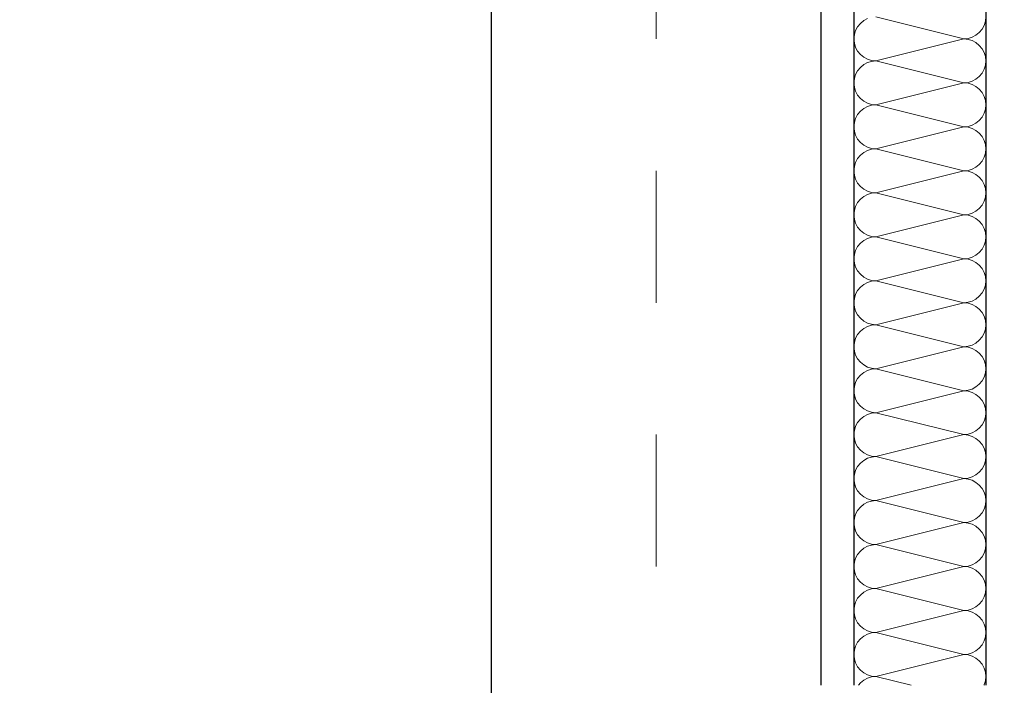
# Model space of a CAD drawing. Header units: metres. Extents: x -12 to 57.2, y -22.2 to 2.8.
# Tile 58 of 126: x 7.642 to 8.389, y -3.765 to -3.26. Entities that reach past the tile are written whole.
import ezdxf

# ---------------------------------------------------------------- set-up
doc = ezdxf.new("R2010")
doc.units = ezdxf.units.M
doc.header["$LTSCALE"] = 0.4
doc.header["$MEASUREMENT"] = 0
doc.linetypes.add('Raster', pattern=[0.2, 0.1, -0.05, 0, -0.05])
doc.layers.get('0').update_dxf_attribs({"color": 8, "lineweight": 9})
doc.layers.get('Defpoints').update_dxf_attribs({"color": 8, "lineweight": 9})
for name, color, linetype in [('Neubau_A-Stützen', 8, 'Continuous'), ('Neubau_A-TB Wände', 8, 'Continuous'), ('Neubau_R-Konstruktionsraster gross', 33, 'Continuous'), ('Neubau_T-Bemaßung', 8, 'Continuous')]:
    doc.layers.add(name, color=color, linetype=linetype)
doc.styles.add('ERSTELLTER_STIL_2', font='arial.ttf')
doc.dimstyles.new('ERSTELLTER_STIL__1', dxfattribs={"dimtxt": 0.0875, "dimasz": 0.059375, "dimexe": 0.18, "dimexo": 0.0625, "dimgap": 0, "dimtad": 1, "dimzin": 0, "dimdsep": 46, "dimtxsty": 'ERSTELLTER_STIL_2', "dimblk": 'ARROWHEAD_6', "dimblk1": 'ARROWHEAD_6', "dimblk2": 'ARROWHEAD_6', "dimcen": 0.09, "dimclrd": 7, "dimclre": 7, "dimclrt": 7, "dimazin": 0, "dimtfac": 1, "dimtdec": 4, "dimtmove": 0, "dimatfit": 3, "dimfxl": 1, "dimtolj": 1, "dimtzin": 0, "dimarcsym": 0})

# ---------------------------------------------------------------- blocks, each defined once
blk = doc.blocks.new('*X419', base_point=(-24191.65022, 0))
at = {"layer": 'Neubau_A-TB Wände', "color": 8, "linetype": 'Continuous', "lineweight": 9}
for p, q in [((-21275.60849, 6.9), (-21275.67515, 6.91667)), ((-21275.59214, 6.91342), (-21275.59182, 6.91667)), ((-21275.68901, 6.90926), (-21275.69055, 6.90638)), ((-21275.68694, 6.91179), (-21275.68901, 6.90926)), ((-21275.68441, 6.91386), (-21275.68694, 6.91179)), ((-21275.68153, 6.9154), (-21275.68441, 6.91386)), ((-21275.59463, 6.90741), (-21275.59309, 6.91029)), ((-21275.59309, 6.91029), (-21275.59214, 6.91342)), ((-21275.6915, 6.90325), (-21275.69182, 6.9)), ((-21275.69055, 6.90638), (-21275.6915, 6.90325)), ((-21275.60523, 6.90032), (-21275.60211, 6.90127)), ((-21275.60211, 6.90127), (-21275.59923, 6.90281)), ((-21275.59923, 6.90281), (-21275.5967, 6.90488)), ((-21275.5967, 6.90488), (-21275.59463, 6.90741)), ((-21275.69182, 6.9), (-21275.6915, 6.89675)), ((-21275.6915, 6.89675), (-21275.69055, 6.89362)), ((-21275.69055, 6.89362), (-21275.68901, 6.89074)), ((-21275.60849, 6.9), (-21275.67515, 6.88333)), ((-21275.60849, 6.9), (-21275.60523, 6.90032)), ((-21275.60523, 6.89968), (-21275.60849, 6.9)), ((-21275.60211, 6.89873), (-21275.60523, 6.89968)), ((-21275.59923, 6.89719), (-21275.60211, 6.89873)), ((-21275.5967, 6.89512), (-21275.59923, 6.89719)), ((-21275.59463, 6.89259), (-21275.5967, 6.89512)), ((-21275.68901, 6.89074), (-21275.68694, 6.88821)), ((-21275.68694, 6.88821), (-21275.68441, 6.88614)), ((-21275.68441, 6.88614), (-21275.68153, 6.8846)), ((-21275.59309, 6.88971), (-21275.59463, 6.89259)), ((-21275.59214, 6.88658), (-21275.59309, 6.88971)), ((-21275.59182, 6.88333), (-21275.59214, 6.88658)), ((-21275.68441, 6.88052), (-21275.68694, 6.87845)), ((-21275.68153, 6.88206), (-21275.68441, 6.88052)), ((-21275.68153, 6.8846), (-21275.6784, 6.88365)), ((-21275.6784, 6.88301), (-21275.68153, 6.88206)), ((-21275.6784, 6.88365), (-21275.67515, 6.88333)), ((-21275.67515, 6.88333), (-21275.6784, 6.88301)), ((-21275.60849, 6.86667), (-21275.67515, 6.88333)), ((-21275.59309, 6.87696), (-21275.59214, 6.88008)), ((-21275.59214, 6.88008), (-21275.59182, 6.88333)), ((-21275.69055, 6.87304), (-21275.6915, 6.86992)), ((-21275.68901, 6.87593), (-21275.69055, 6.87304)), ((-21275.68694, 6.87845), (-21275.68901, 6.87593)), ((-21275.59923, 6.86948), (-21275.5967, 6.87155)), ((-21275.5967, 6.87155), (-21275.59463, 6.87407)), ((-21275.59463, 6.87407), (-21275.59309, 6.87696)), ((-21275.6915, 6.86992), (-21275.69182, 6.86667)), ((-21275.69182, 6.86667), (-21275.6915, 6.86342)), ((-21275.60849, 6.86667), (-21275.67515, 6.85)), ((-21275.60849, 6.86667), (-21275.60523, 6.86699)), ((-21275.60523, 6.86635), (-21275.60849, 6.86667)), ((-21275.60523, 6.86699), (-21275.60211, 6.86794)), ((-21275.60211, 6.8654), (-21275.60523, 6.86635)), ((-21275.60211, 6.86794), (-21275.59923, 6.86948)), ((-21275.59923, 6.86386), (-21275.60211, 6.8654)), ((-21275.5967, 6.86179), (-21275.59923, 6.86386)), ((-21275.6915, 6.86342), (-21275.69055, 6.86029)), ((-21275.69055, 6.86029), (-21275.68901, 6.85741)), ((-21275.68901, 6.85741), (-21275.68694, 6.85488)), ((-21275.59463, 6.85926), (-21275.5967, 6.86179)), ((-21275.59309, 6.85638), (-21275.59463, 6.85926)), ((-21275.59214, 6.85325), (-21275.59309, 6.85638)), ((-21275.68694, 6.85488), (-21275.68441, 6.85281)), ((-21275.68441, 6.85281), (-21275.68153, 6.85127)), ((-21275.68153, 6.85127), (-21275.6784, 6.85032)), ((-21275.6784, 6.84968), (-21275.68153, 6.84873)), ((-21275.6784, 6.85032), (-21275.67515, 6.85)), ((-21275.67515, 6.85), (-21275.6784, 6.84968)), ((-21275.60849, 6.83333), (-21275.67515, 6.85)), ((-21275.59182, 6.85), (-21275.59214, 6.85325)), ((-21275.59214, 6.84675), (-21275.59182, 6.85)), ((-21275.68901, 6.84259), (-21275.69055, 6.83971)), ((-21275.68694, 6.84512), (-21275.68901, 6.84259)), ((-21275.68441, 6.84719), (-21275.68694, 6.84512)), ((-21275.68153, 6.84873), (-21275.68441, 6.84719)), ((-21275.59463, 6.84074), (-21275.59309, 6.84362)), ((-21275.59309, 6.84362), (-21275.59214, 6.84675)), ((-21275.6915, 6.83658), (-21275.69182, 6.83333)), ((-21275.69055, 6.83971), (-21275.6915, 6.83658)), ((-21275.60523, 6.83365), (-21275.60211, 6.8346)), ((-21275.60211, 6.8346), (-21275.59923, 6.83614)), ((-21275.59923, 6.83614), (-21275.5967, 6.83821)), ((-21275.5967, 6.83821), (-21275.59463, 6.84074)), ((-21275.69182, 6.83333), (-21275.6915, 6.83008)), ((-21275.6915, 6.83008), (-21275.69055, 6.82696)), ((-21275.69055, 6.82696), (-21275.68901, 6.82407)), ((-21275.60849, 6.83333), (-21275.67515, 6.81667)), ((-21275.60849, 6.83333), (-21275.60523, 6.83365)), ((-21275.60523, 6.83301), (-21275.60849, 6.83333)), ((-21275.60211, 6.83206), (-21275.60523, 6.83301)), ((-21275.59923, 6.83052), (-21275.60211, 6.83206)), ((-21275.5967, 6.82845), (-21275.59923, 6.83052)), ((-21275.59463, 6.82593), (-21275.5967, 6.82845)), ((-21275.68901, 6.82407), (-21275.68694, 6.82155)), ((-21275.68694, 6.82155), (-21275.68441, 6.81948)), ((-21275.68441, 6.81948), (-21275.68153, 6.81794)), ((-21275.59309, 6.82304), (-21275.59463, 6.82593)), ((-21275.59214, 6.81992), (-21275.59309, 6.82304)), ((-21275.59182, 6.81667), (-21275.59214, 6.81992)), ((-21275.68694, 6.81179), (-21275.68901, 6.80926)), ((-21275.68441, 6.81386), (-21275.68694, 6.81179)), ((-21275.68153, 6.8154), (-21275.68441, 6.81386)), ((-21275.68153, 6.81794), (-21275.6784, 6.81699)), ((-21275.6784, 6.81635), (-21275.68153, 6.8154)), ((-21275.6784, 6.81699), (-21275.67515, 6.81667)), ((-21275.67515, 6.81667), (-21275.6784, 6.81635)), ((-21275.60849, 6.8), (-21275.67515, 6.81667)), ((-21275.59309, 6.81029), (-21275.59214, 6.81342)), ((-21275.59214, 6.81342), (-21275.59182, 6.81667)), ((-21275.69055, 6.80638), (-21275.6915, 6.80325)), ((-21275.68901, 6.80926), (-21275.69055, 6.80638)), ((-21275.59923, 6.80281), (-21275.5967, 6.80488)), ((-21275.5967, 6.80488), (-21275.59463, 6.80741)), ((-21275.59463, 6.80741), (-21275.59309, 6.81029)), ((-21275.6915, 6.80325), (-21275.69182, 6.8)), ((-21275.69182, 6.8), (-21275.6915, 6.79675)), ((-21275.6915, 6.79675), (-21275.69055, 6.79362)), ((-21275.60849, 6.8), (-21275.67515, 6.78333)), ((-21275.60849, 6.8), (-21275.60523, 6.80032)), ((-21275.60523, 6.79968), (-21275.60849, 6.8)), ((-21275.60523, 6.80032), (-21275.60211, 6.80127)), ((-21275.60211, 6.79873), (-21275.60523, 6.79968)), ((-21275.60211, 6.80127), (-21275.59923, 6.80281)), ((-21275.59923, 6.79719), (-21275.60211, 6.79873)), ((-21275.5967, 6.79512), (-21275.59923, 6.79719)), ((-21275.69055, 6.79362), (-21275.68901, 6.79074)), ((-21275.68901, 6.79074), (-21275.68694, 6.78821)), ((-21275.59463, 6.79259), (-21275.5967, 6.79512)), ((-21275.59309, 6.78971), (-21275.59463, 6.79259)), ((-21275.59214, 6.78658), (-21275.59309, 6.78971)), ((-21275.68694, 6.78821), (-21275.68441, 6.78614)), ((-21275.68441, 6.78614), (-21275.68153, 6.7846)), ((-21275.68153, 6.78206), (-21275.68441, 6.78052)), ((-21275.68153, 6.7846), (-21275.6784, 6.78365)), ((-21275.6784, 6.78301), (-21275.68153, 6.78206)), ((-21275.6784, 6.78365), (-21275.67515, 6.78333)), ((-21275.67515, 6.78333), (-21275.6784, 6.78301)), ((-21275.60849, 6.76667), (-21275.67515, 6.78333)), ((-21275.59182, 6.78333), (-21275.59214, 6.78658)), ((-21275.59214, 6.78008), (-21275.59182, 6.78333)), ((-21275.68901, 6.77593), (-21275.69055, 6.77304)), ((-21275.68694, 6.77845), (-21275.68901, 6.77593)), ((-21275.68441, 6.78052), (-21275.68694, 6.77845)), ((-21275.5967, 6.77155), (-21275.59463, 6.77407)), ((-21275.59463, 6.77407), (-21275.59309, 6.77696)), ((-21275.59309, 6.77696), (-21275.59214, 6.78008)), ((-21275.6915, 6.76992), (-21275.69182, 6.76667)), ((-21275.69182, 6.76667), (-21275.6915, 6.76342)), ((-21275.69055, 6.77304), (-21275.6915, 6.76992)), ((-21275.60849, 6.76667), (-21275.67515, 6.75)), ((-21275.60849, 6.76667), (-21275.60523, 6.76699)), ((-21275.60523, 6.76635), (-21275.60849, 6.76667)), ((-21275.60523, 6.76699), (-21275.60211, 6.76794)), ((-21275.60211, 6.76794), (-21275.59923, 6.76948)), ((-21275.59923, 6.76948), (-21275.5967, 6.77155)), ((-21275.6915, 6.76342), (-21275.69055, 6.76029)), ((-21275.69055, 6.76029), (-21275.68901, 6.75741)), ((-21275.60211, 6.7654), (-21275.60523, 6.76635)), ((-21275.59923, 6.76386), (-21275.60211, 6.7654)), ((-21275.5967, 6.76179), (-21275.59923, 6.76386)), ((-21275.59463, 6.75926), (-21275.5967, 6.76179)), ((-21275.59309, 6.75638), (-21275.59463, 6.75926)), ((-21275.68901, 6.75741), (-21275.68694, 6.75488)), ((-21275.68694, 6.75488), (-21275.68441, 6.75281)), ((-21275.68441, 6.75281), (-21275.68153, 6.75127)), ((-21275.59214, 6.75325), (-21275.59309, 6.75638)), ((-21275.59182, 6.75), (-21275.59214, 6.75325)), ((-21275.68694, 6.74512), (-21275.68901, 6.74259)), ((-21275.68441, 6.74719), (-21275.68694, 6.74512)), ((-21275.68153, 6.74873), (-21275.68441, 6.74719)), ((-21275.68153, 6.75127), (-21275.6784, 6.75032)), ((-21275.6784, 6.74968), (-21275.68153, 6.74873)), ((-21275.6784, 6.75032), (-21275.67515, 6.75)), ((-21275.67515, 6.75), (-21275.6784, 6.74968)), ((-21275.60849, 6.73333), (-21275.67515, 6.75)), ((-21275.59309, 6.74362), (-21275.59214, 6.74675)), ((-21275.59214, 6.74675), (-21275.59182, 6.75)), ((-21275.69055, 6.73971), (-21275.6915, 6.73658)), ((-21275.68901, 6.74259), (-21275.69055, 6.73971)), ((-21275.59923, 6.73614), (-21275.5967, 6.73821)), ((-21275.5967, 6.73821), (-21275.59463, 6.74074)), ((-21275.59463, 6.74074), (-21275.59309, 6.74362)), ((-21275.6915, 6.73658), (-21275.69182, 6.73333)), ((-21275.69182, 6.73333), (-21275.6915, 6.73008)), ((-21275.6915, 6.73008), (-21275.69055, 6.72696)), ((-21275.60849, 6.73333), (-21275.67515, 6.71667)), ((-21275.60849, 6.73333), (-21275.60523, 6.73365)), ((-21275.60523, 6.73301), (-21275.60849, 6.73333)), ((-21275.60523, 6.73365), (-21275.60211, 6.7346)), ((-21275.60211, 6.73206), (-21275.60523, 6.73301)), ((-21275.60211, 6.7346), (-21275.59923, 6.73614)), ((-21275.59923, 6.73052), (-21275.60211, 6.73206)), ((-21275.5967, 6.72845), (-21275.59923, 6.73052)), ((-21275.69055, 6.72696), (-21275.68901, 6.72407)), ((-21275.68901, 6.72407), (-21275.68694, 6.72155)), ((-21275.59463, 6.72593), (-21275.5967, 6.72845)), ((-21275.59309, 6.72304), (-21275.59463, 6.72593)), ((-21275.59214, 6.71992), (-21275.59309, 6.72304)), ((-21275.68694, 6.72155), (-21275.68441, 6.71948)), ((-21275.68441, 6.71948), (-21275.68153, 6.71794)), ((-21275.68153, 6.7154), (-21275.68441, 6.71386)), ((-21275.68153, 6.71794), (-21275.6784, 6.71699)), ((-21275.6784, 6.71635), (-21275.68153, 6.7154)), ((-21275.6784, 6.71699), (-21275.67515, 6.71667)), ((-21275.67515, 6.71667), (-21275.6784, 6.71635)), ((-21275.60849, 6.7), (-21275.67515, 6.71667)), ((-21275.59182, 6.71667), (-21275.59214, 6.71992)), ((-21275.59214, 6.71342), (-21275.59182, 6.71667)), ((-21275.68901, 6.70926), (-21275.69055, 6.70638)), ((-21275.68694, 6.71179), (-21275.68901, 6.70926)), ((-21275.68441, 6.71386), (-21275.68694, 6.71179)), ((-21275.5967, 6.70488), (-21275.59463, 6.70741)), ((-21275.59463, 6.70741), (-21275.59309, 6.71029)), ((-21275.59309, 6.71029), (-21275.59214, 6.71342)), ((-21275.6915, 6.70325), (-21275.69182, 6.7)), ((-21275.69182, 6.7), (-21275.6915, 6.69675)), ((-21275.69055, 6.70638), (-21275.6915, 6.70325)), ((-21275.60849, 6.7), (-21275.67515, 6.68333)), ((-21275.60849, 6.7), (-21275.60523, 6.70032)), ((-21275.60523, 6.69968), (-21275.60849, 6.7)), ((-21275.60523, 6.70032), (-21275.60211, 6.70127)), ((-21275.60211, 6.69873), (-21275.60523, 6.69968)), ((-21275.60211, 6.70127), (-21275.59923, 6.70281)), ((-21275.59923, 6.70281), (-21275.5967, 6.70488)), ((-21275.6915, 6.69675), (-21275.69055, 6.69362)), ((-21275.69055, 6.69362), (-21275.68901, 6.69074)), ((-21275.59923, 6.69719), (-21275.60211, 6.69873)), ((-21275.5967, 6.69512), (-21275.59923, 6.69719)), ((-21275.59463, 6.69259), (-21275.5967, 6.69512)), ((-21275.59309, 6.68971), (-21275.59463, 6.69259)), ((-21275.68901, 6.69074), (-21275.68694, 6.68821)), ((-21275.68694, 6.68821), (-21275.68441, 6.68614)), ((-21275.68441, 6.68614), (-21275.68153, 6.6846)), ((-21275.68153, 6.6846), (-21275.6784, 6.68365)), ((-21275.59214, 6.68658), (-21275.59309, 6.68971)), ((-21275.59182, 6.68333), (-21275.59214, 6.68658)), ((-21275.68694, 6.67845), (-21275.68901, 6.67593)), ((-21275.68441, 6.68052), (-21275.68694, 6.67845)), ((-21275.68153, 6.68206), (-21275.68441, 6.68052)), ((-21275.6784, 6.68301), (-21275.68153, 6.68206)), ((-21275.6784, 6.68365), (-21275.67515, 6.68333)), ((-21275.67515, 6.68333), (-21275.6784, 6.68301)), ((-21275.60849, 6.66667), (-21275.67515, 6.68333)), ((-21275.59309, 6.67696), (-21275.59214, 6.68008)), ((-21275.59214, 6.68008), (-21275.59182, 6.68333)), ((-21275.6915, 6.66992), (-21275.69182, 6.66667)), ((-21275.69055, 6.67304), (-21275.6915, 6.66992)), ((-21275.68901, 6.67593), (-21275.69055, 6.67304)), ((-21275.59923, 6.66948), (-21275.5967, 6.67155)), ((-21275.5967, 6.67155), (-21275.59463, 6.67407)), ((-21275.59463, 6.67407), (-21275.59309, 6.67696)), ((-21275.69182, 6.66667), (-21275.6915, 6.66342)), ((-21275.6915, 6.66342), (-21275.69055, 6.66029)), ((-21275.60849, 6.66667), (-21275.67515, 6.65)), ((-21275.60849, 6.66667), (-21275.60523, 6.66699)), ((-21275.60523, 6.66635), (-21275.60849, 6.66667)), ((-21275.60523, 6.66699), (-21275.60211, 6.66794)), ((-21275.60211, 6.6654), (-21275.60523, 6.66635)), ((-21275.60211, 6.66794), (-21275.59923, 6.66948)), ((-21275.59923, 6.66386), (-21275.60211, 6.6654)), ((-21275.5967, 6.66179), (-21275.59923, 6.66386)), ((-21275.69055, 6.66029), (-21275.68901, 6.65741)), ((-21275.68901, 6.65741), (-21275.68694, 6.65488)), ((-21275.68694, 6.65488), (-21275.68441, 6.65281)), ((-21275.59463, 6.65926), (-21275.5967, 6.66179)), ((-21275.59309, 6.65638), (-21275.59463, 6.65926)), ((-21275.59214, 6.65325), (-21275.59309, 6.65638)), ((-21275.68441, 6.64719), (-21275.68694, 6.64512)), ((-21275.68441, 6.65281), (-21275.68153, 6.65127)), ((-21275.68153, 6.64873), (-21275.68441, 6.64719)), ((-21275.68153, 6.65127), (-21275.6784, 6.65032)), ((-21275.6784, 6.64968), (-21275.68153, 6.64873)), ((-21275.6784, 6.65032), (-21275.67515, 6.65)), ((-21275.67515, 6.65), (-21275.6784, 6.64968)), ((-21275.60849, 6.63333), (-21275.67515, 6.65)), ((-21275.59182, 6.65), (-21275.59214, 6.65325)), ((-21275.59214, 6.64675), (-21275.59182, 6.65)), ((-21275.69055, 6.63971), (-21275.6915, 6.63658)), ((-21275.68901, 6.64259), (-21275.69055, 6.63971)), ((-21275.68694, 6.64512), (-21275.68901, 6.64259)), ((-21275.5967, 6.63821), (-21275.59463, 6.64074)), ((-21275.59463, 6.64074), (-21275.59309, 6.64362)), ((-21275.59309, 6.64362), (-21275.59214, 6.64675)), ((-21275.6915, 6.63658), (-21275.69182, 6.63333)), ((-21275.69182, 6.63333), (-21275.6915, 6.63008)), ((-21275.60849, 6.63333), (-21275.67515, 6.61667)), ((-21275.60849, 6.63333), (-21275.60523, 6.63365)), ((-21275.60523, 6.63301), (-21275.60849, 6.63333)), ((-21275.60523, 6.63365), (-21275.60211, 6.6346)), ((-21275.60211, 6.63206), (-21275.60523, 6.63301)), ((-21275.60211, 6.6346), (-21275.59923, 6.63614)), ((-21275.59923, 6.63614), (-21275.5967, 6.63821)), ((-21275.6915, 6.63008), (-21275.69055, 6.62696)), ((-21275.69055, 6.62696), (-21275.68901, 6.62407)), ((-21275.59923, 6.63052), (-21275.60211, 6.63206)), ((-21275.5967, 6.62845), (-21275.59923, 6.63052)), ((-21275.59463, 6.62593), (-21275.5967, 6.62845)), ((-21275.59309, 6.62304), (-21275.59463, 6.62593)), ((-21275.68901, 6.62407), (-21275.68694, 6.62155)), ((-21275.68694, 6.62155), (-21275.68441, 6.61948)), ((-21275.68441, 6.61948), (-21275.68153, 6.61794)), ((-21275.68153, 6.61794), (-21275.6784, 6.61699)), ((-21275.59214, 6.61992), (-21275.59309, 6.62304)), ((-21275.59182, 6.61667), (-21275.59214, 6.61992)), ((-21275.68694, 6.61179), (-21275.68901, 6.60926)), ((-21275.68441, 6.61386), (-21275.68694, 6.61179)), ((-21275.68153, 6.6154), (-21275.68441, 6.61386)), ((-21275.6784, 6.61635), (-21275.68153, 6.6154)), ((-21275.6784, 6.61699), (-21275.67515, 6.61667)), ((-21275.67515, 6.61667), (-21275.6784, 6.61635)), ((-21275.60849, 6.6), (-21275.67515, 6.61667)), ((-21275.59463, 6.60741), (-21275.59309, 6.61029)), ((-21275.59309, 6.61029), (-21275.59214, 6.61342)), ((-21275.59214, 6.61342), (-21275.59182, 6.61667)), ((-21275.6915, 6.60325), (-21275.69182, 6.6)), ((-21275.69055, 6.60638), (-21275.6915, 6.60325)), ((-21275.68901, 6.60926), (-21275.69055, 6.60638)), ((-21275.60211, 6.60127), (-21275.59923, 6.60281)), ((-21275.59923, 6.60281), (-21275.5967, 6.60488)), ((-21275.5967, 6.60488), (-21275.59463, 6.60741)), ((-21275.69182, 6.6), (-21275.6915, 6.59675)), ((-21275.6915, 6.59675), (-21275.69055, 6.59362)), ((-21275.60849, 6.6), (-21275.67515, 6.58333)), ((-21275.60849, 6.6), (-21275.60523, 6.60032)), ((-21275.60523, 6.59968), (-21275.60849, 6.6)), ((-21275.60523, 6.60032), (-21275.60211, 6.60127)), ((-21275.60211, 6.59873), (-21275.60523, 6.59968)), ((-21275.59923, 6.59719), (-21275.60211, 6.59873)), ((-21275.5967, 6.59512), (-21275.59923, 6.59719)), ((-21275.59463, 6.59259), (-21275.5967, 6.59512)), ((-21275.69055, 6.59362), (-21275.68901, 6.59074)), ((-21275.68901, 6.59074), (-21275.68694, 6.58821)), ((-21275.68694, 6.58821), (-21275.68441, 6.58614)), ((-21275.59309, 6.58971), (-21275.59463, 6.59259)), ((-21275.59214, 6.58658), (-21275.59309, 6.58971)), ((-21275.68441, 6.58052), (-21275.68694, 6.57845)), ((-21275.68441, 6.58614), (-21275.68153, 6.5846)), ((-21275.68153, 6.58206), (-21275.68441, 6.58052)), ((-21275.68153, 6.5846), (-21275.6784, 6.58365)), ((-21275.6784, 6.58301), (-21275.68153, 6.58206)), ((-21275.6784, 6.58365), (-21275.67515, 6.58333)), ((-21275.67515, 6.58333), (-21275.6784, 6.58301)), ((-21275.60849, 6.56667), (-21275.67515, 6.58333)), ((-21275.59309, 6.57696), (-21275.59214, 6.58008)), ((-21275.59182, 6.58333), (-21275.59214, 6.58658)), ((-21275.59214, 6.58008), (-21275.59182, 6.58333)), ((-21275.69055, 6.57304), (-21275.6915, 6.56992)), ((-21275.68901, 6.57593), (-21275.69055, 6.57304)), ((-21275.68694, 6.57845), (-21275.68901, 6.57593)), ((-21275.5967, 6.57155), (-21275.59463, 6.57407)), ((-21275.59463, 6.57407), (-21275.59309, 6.57696)), ((-21275.6915, 6.56992), (-21275.69182, 6.56667)), ((-21275.69182, 6.56667), (-21275.6915, 6.56342)), ((-21275.60849, 6.56667), (-21275.67515, 6.55)), ((-21275.60849, 6.56667), (-21275.60523, 6.56699)), ((-21275.60523, 6.56635), (-21275.60849, 6.56667)), ((-21275.60523, 6.56699), (-21275.60211, 6.56794)), ((-21275.60211, 6.5654), (-21275.60523, 6.56635)), ((-21275.60211, 6.56794), (-21275.59923, 6.56948)), ((-21275.59923, 6.56386), (-21275.60211, 6.5654)), ((-21275.59923, 6.56948), (-21275.5967, 6.57155)), ((-21275.6915, 6.56342), (-21275.69055, 6.56029)), ((-21275.69055, 6.56029), (-21275.68901, 6.55741)), ((-21275.5967, 6.56179), (-21275.59923, 6.56386)), ((-21275.59463, 6.55926), (-21275.5967, 6.56179)), ((-21275.59309, 6.55638), (-21275.59463, 6.55926)), ((-21275.68901, 6.55741), (-21275.68694, 6.55488)), ((-21275.68694, 6.55488), (-21275.68441, 6.55281)), ((-21275.68441, 6.55281), (-21275.68153, 6.55127)), ((-21275.68153, 6.55127), (-21275.6784, 6.55032)), ((-21275.6784, 6.55032), (-21275.67515, 6.55)), ((-21275.67515, 6.55), (-21275.6784, 6.54968)), ((-21275.60849, 6.53333), (-21275.67515, 6.55)), ((-21275.59214, 6.55325), (-21275.59309, 6.55638)), ((-21275.59182, 6.55), (-21275.59214, 6.55325)), ((-21275.59214, 6.54675), (-21275.59182, 6.55)), ((-21275.68901, 6.54259), (-21275.69055, 6.53971)), ((-21275.68694, 6.54512), (-21275.68901, 6.54259)), ((-21275.68441, 6.54719), (-21275.68694, 6.54512)), ((-21275.68153, 6.54873), (-21275.68441, 6.54719)), ((-21275.6784, 6.54968), (-21275.68153, 6.54873)), ((-21275.59463, 6.54074), (-21275.59309, 6.54362)), ((-21275.59309, 6.54362), (-21275.59214, 6.54675)), ((-21275.6915, 6.53658), (-21275.69182, 6.53333)), ((-21275.69055, 6.53971), (-21275.6915, 6.53658)), ((-21275.60211, 6.5346), (-21275.59923, 6.53614)), ((-21275.59923, 6.53614), (-21275.5967, 6.53821)), ((-21275.5967, 6.53821), (-21275.59463, 6.54074)), ((-21275.69182, 6.53333), (-21275.6915, 6.53008)), ((-21275.6915, 6.53008), (-21275.69055, 6.52696)), ((-21275.60849, 6.53333), (-21275.67515, 6.51667)), ((-21275.60849, 6.53333), (-21275.60523, 6.53365)), ((-21275.60523, 6.53301), (-21275.60849, 6.53333)), ((-21275.60523, 6.53365), (-21275.60211, 6.5346)), ((-21275.60211, 6.53206), (-21275.60523, 6.53301)), ((-21275.59923, 6.53052), (-21275.60211, 6.53206)), ((-21275.5967, 6.52845), (-21275.59923, 6.53052)), ((-21275.59463, 6.52593), (-21275.5967, 6.52845)), ((-21275.69055, 6.52696), (-21275.68901, 6.52407)), ((-21275.68901, 6.52407), (-21275.68694, 6.52155)), ((-21275.68694, 6.52155), (-21275.68441, 6.51948)), ((-21275.59309, 6.52304), (-21275.59463, 6.52593)), ((-21275.59214, 6.51992), (-21275.59309, 6.52304)), ((-21275.68441, 6.51386), (-21275.68694, 6.51179)), ((-21275.68441, 6.51948), (-21275.68153, 6.51794)), ((-21275.68153, 6.5154), (-21275.68441, 6.51386)), ((-21275.68153, 6.51794), (-21275.6784, 6.51699)), ((-21275.6784, 6.51635), (-21275.68153, 6.5154)), ((-21275.6784, 6.51699), (-21275.67515, 6.51667)), ((-21275.67515, 6.51667), (-21275.6784, 6.51635)), ((-21275.60849, 6.5), (-21275.67515, 6.51667)), ((-21275.59309, 6.51029), (-21275.59214, 6.51342)), ((-21275.59182, 6.51667), (-21275.59214, 6.51992)), ((-21275.59214, 6.51342), (-21275.59182, 6.51667)), ((-21275.69055, 6.50638), (-21275.6915, 6.50325)), ((-21275.68901, 6.50926), (-21275.69055, 6.50638)), ((-21275.68694, 6.51179), (-21275.68901, 6.50926)), ((-21275.5967, 6.50488), (-21275.59463, 6.50741)), ((-21275.59463, 6.50741), (-21275.59309, 6.51029)), ((-21275.6915, 6.50325), (-21275.69182, 6.5)), ((-21275.69182, 6.5), (-21275.6915, 6.49675)), ((-21275.60849, 6.5), (-21275.67515, 6.48333)), ((-21275.60849, 6.5), (-21275.60523, 6.50032)), ((-21275.60523, 6.49968), (-21275.60849, 6.5)), ((-21275.60523, 6.50032), (-21275.60211, 6.50127)), ((-21275.60211, 6.49873), (-21275.60523, 6.49968)), ((-21275.60211, 6.50127), (-21275.59923, 6.50281)), ((-21275.59923, 6.49719), (-21275.60211, 6.49873)), ((-21275.59923, 6.50281), (-21275.5967, 6.50488)), ((-21275.6915, 6.49675), (-21275.69055, 6.49362)), ((-21275.69055, 6.49362), (-21275.68901, 6.49074)), ((-21275.68901, 6.49074), (-21275.68694, 6.48821)), ((-21275.5967, 6.49512), (-21275.59923, 6.49719)), ((-21275.59463, 6.49259), (-21275.5967, 6.49512)), ((-21275.59309, 6.48971), (-21275.59463, 6.49259)), ((-21275.68694, 6.48821), (-21275.68441, 6.48614)), ((-21275.68441, 6.48614), (-21275.68153, 6.4846)), ((-21275.68153, 6.4846), (-21275.6784, 6.48365)), ((-21275.6784, 6.48301), (-21275.68153, 6.48206)), ((-21275.6784, 6.48365), (-21275.67515, 6.48333)), ((-21275.67515, 6.48333), (-21275.6784, 6.48301)), ((-21275.60849, 6.46667), (-21275.67515, 6.48333)), ((-21275.59214, 6.48658), (-21275.59309, 6.48971)), ((-21275.59182, 6.48333), (-21275.59214, 6.48658)), ((-21275.59214, 6.48008), (-21275.59182, 6.48333)), ((-21275.68901, 6.47593), (-21275.69055, 6.47304)), ((-21275.68694, 6.47845), (-21275.68901, 6.47593)), ((-21275.68441, 6.48052), (-21275.68694, 6.47845)), ((-21275.68153, 6.48206), (-21275.68441, 6.48052)), ((-21275.59463, 6.47407), (-21275.59309, 6.47696)), ((-21275.59309, 6.47696), (-21275.59214, 6.48008)), ((-21275.6915, 6.46992), (-21275.69182, 6.46667)), ((-21275.69055, 6.47304), (-21275.6915, 6.46992)), ((-21275.60523, 6.46699), (-21275.60211, 6.46794)), ((-21275.60211, 6.46794), (-21275.59923, 6.46948)), ((-21275.59923, 6.46948), (-21275.5967, 6.47155)), ((-21275.5967, 6.47155), (-21275.59463, 6.47407)), ((-21275.69182, 6.46667), (-21275.6915, 6.46342)), ((-21275.6915, 6.46342), (-21275.69055, 6.46029)), ((-21275.60849, 6.46667), (-21275.67515, 6.45)), ((-21275.60849, 6.46667), (-21275.60523, 6.46699)), ((-21275.60523, 6.46635), (-21275.60849, 6.46667)), ((-21275.60211, 6.4654), (-21275.60523, 6.46635)), ((-21275.59923, 6.46386), (-21275.60211, 6.4654)), ((-21275.5967, 6.46179), (-21275.59923, 6.46386)), ((-21275.59463, 6.45926), (-21275.5967, 6.46179)), ((-21275.69055, 6.46029), (-21275.68901, 6.45741)), ((-21275.68901, 6.45741), (-21275.68694, 6.45488)), ((-21275.68694, 6.45488), (-21275.68441, 6.45281)), ((-21275.59309, 6.45638), (-21275.59463, 6.45926)), ((-21275.59214, 6.45325), (-21275.59309, 6.45638)), ((-21275.59182, 6.45), (-21275.59214, 6.45325)), ((-21275.68441, 6.44719), (-21275.68694, 6.44512)), ((-21275.68441, 6.45281), (-21275.68153, 6.45127)), ((-21275.68153, 6.44873), (-21275.68441, 6.44719)), ((-21275.68153, 6.45127), (-21275.6784, 6.45032)), ((-21275.6784, 6.44968), (-21275.68153, 6.44873)), ((-21275.6784, 6.45032), (-21275.67515, 6.45)), ((-21275.67515, 6.45), (-21275.6784, 6.44968)), ((-21275.60849, 6.43333), (-21275.67515, 6.45)), ((-21275.59309, 6.44362), (-21275.59214, 6.44675)), ((-21275.59214, 6.44675), (-21275.59182, 6.45)), ((-21275.69055, 6.43971), (-21275.6915, 6.43658)), ((-21275.68901, 6.44259), (-21275.69055, 6.43971)), ((-21275.68694, 6.44512), (-21275.68901, 6.44259)), ((-21275.59923, 6.43614), (-21275.5967, 6.43821)), ((-21275.5967, 6.43821), (-21275.59463, 6.44074)), ((-21275.59463, 6.44074), (-21275.59309, 6.44362)), ((-21275.6915, 6.43658), (-21275.69182, 6.43333)), ((-21275.69182, 6.43333), (-21275.6915, 6.43008)), ((-21275.60849, 6.43333), (-21275.67515, 6.41667)), ((-21275.60849, 6.43333), (-21275.60523, 6.43365)), ((-21275.60523, 6.43301), (-21275.60849, 6.43333)), ((-21275.60523, 6.43365), (-21275.60211, 6.4346)), ((-21275.60211, 6.43206), (-21275.60523, 6.43301)), ((-21275.60211, 6.4346), (-21275.59923, 6.43614)), ((-21275.59923, 6.43052), (-21275.60211, 6.43206)), ((-21275.5967, 6.42845), (-21275.59923, 6.43052)), ((-21275.6915, 6.43008), (-21275.69055, 6.42696)), ((-21275.69055, 6.42696), (-21275.68901, 6.42407)), ((-21275.68901, 6.42407), (-21275.68694, 6.42155)), ((-21275.59463, 6.42593), (-21275.5967, 6.42845)), ((-21275.59309, 6.42304), (-21275.59463, 6.42593)), ((-21275.59214, 6.41992), (-21275.59309, 6.42304)), ((-21275.68694, 6.42155), (-21275.68441, 6.41948)), ((-21275.68441, 6.41948), (-21275.68153, 6.41794)), ((-21275.68153, 6.41794), (-21275.6784, 6.41699)), ((-21275.6784, 6.41635), (-21275.68153, 6.4154)), ((-21275.6784, 6.41699), (-21275.67515, 6.41667)), ((-21275.67515, 6.41667), (-21275.6784, 6.41635)), ((-21275.64849, 6.41), (-21275.67515, 6.41667)), ((-21275.59182, 6.41667), (-21275.59214, 6.41992)), ((-21275.59214, 6.41342), (-21275.59182, 6.41667)), ((-21275.68694, 6.41179), (-21275.6884, 6.41)), ((-21275.68441, 6.41386), (-21275.68694, 6.41179)), ((-21275.68153, 6.4154), (-21275.68441, 6.41386)), ((-21275.59324, 6.41), (-21275.59309, 6.41029)), ((-21275.59309, 6.41029), (-21275.59214, 6.41342))]:
    blk.add_line(p, q, dxfattribs=at)
blk = doc.blocks.new('ARROWHEAD_6')
at = {"color": 0, "linetype": 'Continuous', "lineweight": 0}
for p, q in [((-0.5, -0.5), (0.5, 0.5)), ((0, 0), (-1, 0))]:
    blk.add_line(p, q, dxfattribs=at)
blk = doc.blocks.new('*D566')
at = {"layer": 'Defpoints', "color": 0, "linetype": 'Continuous', "transparency": 16777216}
for p in [(-0.125, -2.695), (42.30103, -2.695), (-0.125, -6.195)]:
    blk.add_point(p, dxfattribs=at)
at = {"layer": 'Neubau_T-Bemaßung', "linetype": 'Continuous', "lineweight": -2, "transparency": 16777216}
for p, q in [((-0.0625, -2.695), (42.48103, -2.695)), ((42.30103, -2.75437), (42.30103, -4.33504)), ((42.30103, -6.13562), (42.30103, -4.56197)), ((-0.0625, -6.195), (42.48103, -6.195))]:
    blk.add_line(p, q, dxfattribs=at)
at = {"layer": 'Neubau_T-Bemaßung', "linetype": 'Continuous', "lineweight": -2, "transparency": 16777216, "xscale": 0.059375, "yscale": 0.059375, "zscale": 0.059375}
for p, rotation in [((42.30103, -2.695), 90), ((42.30103, -6.195), 270)]:
    blk.add_blockref('ARROWHEAD_6', p, dxfattribs=dict(at, rotation=rotation))
at = {"layer": 'Neubau_T-Bemaßung', "linetype": 'Continuous', "transparency": 16777216, "insert": (42.30103, -4.4485), "char_height": 0.0875, "attachment_point": 5, "rotation": 90, "style": 'ERSTELLTER_STIL_2'}
blk.add_mtext('\\A1;3.50', dxfattribs=at)
blk = doc.blocks.new('*D574')
at = {"layer": 'Defpoints', "color": 0, "linetype": 'Continuous', "transparency": 16777216}
for p in [(-0.125, -2.695), (23.92058, -2.695), (-0.125, -6.195)]:
    blk.add_point(p, dxfattribs=at)
at = {"layer": 'Neubau_T-Bemaßung', "linetype": 'Continuous', "lineweight": -2, "transparency": 16777216}
for p, q in [((-0.0625, -2.695), (24.10058, -2.695)), ((23.92058, -2.75437), (23.92058, -4.33504)), ((23.92058, -6.13562), (23.92058, -4.56197)), ((-0.0625, -6.195), (24.10058, -6.195))]:
    blk.add_line(p, q, dxfattribs=at)
at = {"layer": 'Neubau_T-Bemaßung', "linetype": 'Continuous', "lineweight": -2, "transparency": 16777216, "xscale": 0.059375, "yscale": 0.059375, "zscale": 0.059375}
for p, rotation in [((23.92058, -2.695), 90), ((23.92058, -6.195), 270)]:
    blk.add_blockref('ARROWHEAD_6', p, dxfattribs=dict(at, rotation=rotation))
at = {"layer": 'Neubau_T-Bemaßung', "linetype": 'Continuous', "transparency": 16777216, "insert": (23.92058, -4.4485), "char_height": 0.0875, "attachment_point": 5, "rotation": 90, "style": 'ERSTELLTER_STIL_2'}
blk.add_mtext('\\A1;3.50', dxfattribs=at)
blk = doc.blocks.new('*D593')
at = {"layer": 'Defpoints', "color": 0, "linetype": 'Continuous', "transparency": 16777216}
for p in [(4.09, -3.025), (41.95103, -3.025), (-10.662, -6.025)]:
    blk.add_point(p, dxfattribs=at)
at = {"layer": 'Neubau_T-Bemaßung', "linetype": 'Continuous', "lineweight": -2, "transparency": 16777216}
for p, q in [((4.1525, -3.025), (42.13103, -3.025)), ((41.95103, -3.08438), (41.95103, -4.41504)), ((41.95103, -5.96562), (41.95103, -4.64197)), ((-10.5995, -6.025), (42.13103, -6.025))]:
    blk.add_line(p, q, dxfattribs=at)
at = {"layer": 'Neubau_T-Bemaßung', "linetype": 'Continuous', "lineweight": -2, "transparency": 16777216, "xscale": 0.059375, "yscale": 0.059375, "zscale": 0.059375}
for p, rotation in [((41.95103, -3.025), 90), ((41.95103, -6.025), 270)]:
    blk.add_blockref('ARROWHEAD_6', p, dxfattribs=dict(at, rotation=rotation))
at = {"layer": 'Neubau_T-Bemaßung', "linetype": 'Continuous', "transparency": 16777216, "insert": (41.95103, -4.5285), "char_height": 0.0875, "attachment_point": 5, "rotation": 90, "style": 'ERSTELLTER_STIL_2'}
blk.add_mtext('\\A1;3.00', dxfattribs=at)
blk = doc.blocks.new('*D610')
at = {"layer": 'Defpoints', "color": 0, "linetype": 'Continuous', "transparency": 16777216}
for p in [(4.09, -3.025), (23.57058, -3.025), (-10.662, -6.025)]:
    blk.add_point(p, dxfattribs=at)
at = {"layer": 'Neubau_T-Bemaßung', "linetype": 'Continuous', "lineweight": -2, "transparency": 16777216}
for p, q in [((4.1525, -3.025), (23.75058, -3.025)), ((23.57058, -3.08438), (23.57058, -4.41504)), ((23.57058, -5.96562), (23.57058, -4.64197)), ((-10.5995, -6.025), (23.75058, -6.025))]:
    blk.add_line(p, q, dxfattribs=at)
at = {"layer": 'Neubau_T-Bemaßung', "linetype": 'Continuous', "lineweight": -2, "transparency": 16777216, "xscale": 0.059375, "yscale": 0.059375, "zscale": 0.059375}
for p, rotation in [((23.57058, -3.025), 90), ((23.57058, -6.025), 270)]:
    blk.add_blockref('ARROWHEAD_6', p, dxfattribs=dict(at, rotation=rotation))
at = {"layer": 'Neubau_T-Bemaßung', "linetype": 'Continuous', "transparency": 16777216, "insert": (23.57058, -4.5285), "char_height": 0.0875, "attachment_point": 5, "rotation": 90, "style": 'ERSTELLTER_STIL_2'}
blk.add_mtext('\\A1;3.00', dxfattribs=at)

msp = doc.modelspace()

# ---------------------------------------------------------------- linework, layer by layer
at = {"layer": 'Neubau_A-Stützen', "linetype": 'Continuous'}
msp.add_line((8, -6.025), (8, -3.025), dxfattribs=at)
at = {"layer": 'Neubau_A-TB Wände', "linetype": 'Continuous'}
for p, q in [((8.275, -2.695), (8.275, -3.765)), ((8.375, -2.695), (8.375, -3.765)), ((8.25, -3.025), (8.25, -3.765))]:
    msp.add_line(p, q, dxfattribs=at)
at = {"layer": 'Neubau_R-Konstruktionsraster gross', "linetype": 'Raster', "lineweight": 9}
msp.add_line((8.125, -1.175), (8.125, -15.175), dxfattribs=at)

# ---------------------------------------------------------------- block references
at = {"layer": 'Neubau_A-TB Wände'}
msp.add_blockref('*X419', (-2907.6834, -10.175), dxfattribs=at)

# ---------------------------------------------------------------- dimensions: what is measured, and where the dimension line sits
at = {"layer": 'Neubau_T-Bemaßung', "linetype": 'Continuous'}
for base, p1, p2, picture, middle in [((42.30103, -2.695), (-0.125, -6.195), (-0.125, -2.695), '*D566', (42.30103, -4.4485)), ((23.92058, -2.695), (-0.125, -6.195), (-0.125, -2.695), '*D574', (23.92058, -4.4485)), ((41.95103, -3.025), (-10.662, -6.025), (4.09, -3.025), '*D593', (41.95103, -4.5285)), ((23.57058, -3.025), (-10.662, -6.025), (4.09, -3.025), '*D610', (23.57058, -4.5285))]:
    dim = msp.add_linear_dim(base=base, p1=p1, p2=p2, angle=90, dimstyle='ERSTELLTER_STIL__1', override={"dimclrd": 256, "dimclre": 256, "dimclrt": 256}, dxfattribs=at)
    dim.commit()
    dim.dimension.update_dxf_attribs({"geometry": picture, "text_midpoint": middle, "dimtype": 160, "text_rotation": 90})

doc.saveas('drawing.dxf')
